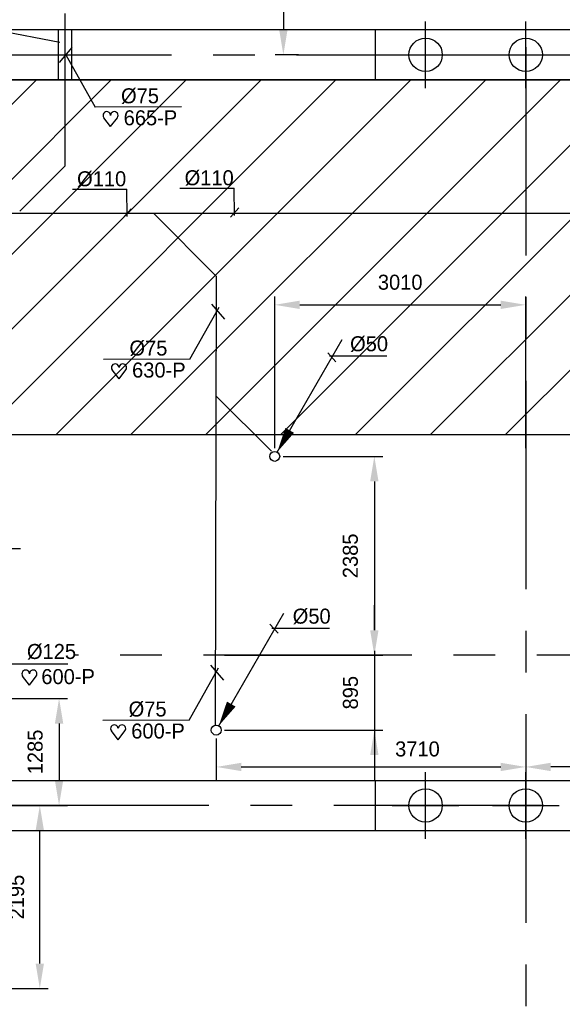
# Model space of a CAD drawing. Extents: x -34830 to 349597, y -3304 to 731056.
# Tile 8 of 48: x 16120 to 22627, y 46251 to 58057. Entities that reach past the tile are written whole.
import ezdxf

# ---------------------------------------------------------------- set-up
doc = ezdxf.new("R2010")
doc.units = 0
doc.header["$LTSCALE"] = 100
for name, pattern in [('2322121', [2000, 1000, 1000]), ('CENTER2', [11.25, 7.5, -1.25, 1.25, -1.25]), ('CENTER4', [5, 3.125, -0.625, 0.625, -0.625]), ('CENTERX2', [40, 25, -5, 5, -5]), ('LURETOUR', [6, 4, -2])]:
    doc.linetypes.add(name, pattern=pattern)
doc.layers.get('0').update_dxf_attribs({"linetype": 'CONTINUOUS'})
doc.layers.get('DEFPOINTS').update_dxf_attribs({"linetype": 'CONTINUOUS'})
for name, color, linetype in [('15', 6, 'CONTINUOUS'), ('BOUW', 8, 'CONTINUOUS'), ('PAAL_CONT', 1, 'CONTINUOUS'), ('PAAL_HART', 7, 'CONTINUOUS'), ('PAAL_TEKST', 2, 'CONTINUOUS'), ('STRAMIEN', 1, 'CENTER2'), ('WL524---', 4, 'CONTINUOUS'), ('WL5502--', 4, 'CONTINUOUS'), ('WL570---_HARTLIJN', 7, 'CONTINUOUS'), ('WL570---_RETOUR', 3, 'CONTINUOUS'), ('WM521---', 1, 'CONTINUOUS')]:
    doc.layers.add(name, color=color, linetype=linetype)
doc.styles.add('BURO-018', font='BUROFONT.shx', dxfattribs={"height": 180})
doc.styles.add('VAR', font='STRUCT01.shx')
doc.dimstyles.new('CEES', dxfattribs={"dimscale": 100, "dimtxt": 3, "dimasz": 3, "dimexe": 1, "dimexo": 1, "dimgap": 1.5, "dimtad": 0, "dimdec": 0, "dimzin": 0, "dimtxsty": 'BURO-018', "dimcen": -3, "dimdle": 1.25, "dimclrd": 1, "dimclre": 1, "dimclrt": 1, "dimazin": 3, "dimtfac": 0.75, "dimtdec": 0, "dimtofl": 0, "dimtmove": 0, "dimatfit": 3, "dimtvp": 1.5, "dimtolj": 1, "dimtzin": 0})

# ---------------------------------------------------------------- blocks, each defined once
blk = doc.blocks.new('K-PAAL8')
at = {"layer": 'PAAL_CONT'}
blk.add_circle((0, 0), 0.5, dxfattribs=at)
at = {"layer": 'PAAL_HART'}
for p, q in [((0, -1), (0, 1)), ((-1, 0), (1, 0))]:
    blk.add_line(p, q, dxfattribs=at)
at = {"layer": 'PAAL_TEKST', "style": 'VAR', "flags": 1}
for tag, p in [('AFHAKHOOGTE', (0.402, 0.516)), ('INHEINIVO', (0.402, 0.201)), ('LENGTE', (0.402, -0.114)), ('NUMMER', (0.402, -0.429))]:
    blk.add_attdef(tag, p, '', height=0.2, dxfattribs=at)
blk = doc.blocks.new('LDV3121')
at = {"color": 0, "linetype": 'CONTINUOUS'}
blk.add_line((0.25, 0.433), (6.75, 11.691), dxfattribs=at)
blk.add_lwpolyline([(0.25, 0.433, 0, 1, 0), (1.5, 2.598, 1, 1, 0)], format="xyseb", dxfattribs=at)
blk.add_circle((0, 0), 0.5, dxfattribs=at)
blk = doc.blocks.new('HART')
at = {"color": 1}
for q in [(-39.7, 52.4), (39.7, 52.4)]:
    blk.add_line((0, 0), q, dxfattribs=at)
for centre, start, end in [((-22.1, 65.7), 0, 217.18669), ((22.1, 65.7), 322.81331, 180)]:
    blk.add_arc(centre, 22.1, start, end, dxfattribs=at)
blk = doc.blocks.new('*D44')
at = {"layer": 'DEFPOINTS', "color": 0}
for p in [(19563, 59321), (19282, 57636), (19563, 57636)]:
    blk.add_point(p, dxfattribs=at)
at = {"layer": 'WM521---', "color": 1}
for p, q in [((19463, 59321), (19182, 59321)), ((19282, 59021), (19282, 57936)), ((19463, 57636), (19182, 57636))]:
    blk.add_line(p, q, dxfattribs=at)
for points in [[(19232, 59021), (19332, 59021), (19282, 59321)], [(19232, 57936), (19332, 57936), (19282, 57636)]]:
    blk.add_solid(points, dxfattribs=at)
at = {"layer": 'WM521---', "color": 1, "insert": (18991, 58478), "char_height": 180, "attachment_point": 5, "rotation": 90, "style": 'BURO-018'}
blk.add_mtext('\\A1;1685', dxfattribs=at)
blk = doc.blocks.new('*D47')
at = {"layer": 'DEFPOINTS', "color": 0}
for p in [(19178, 52821), (19178, 50436), (20373, 50436)]:
    blk.add_point(p, dxfattribs=at)
at = {"layer": 'WM521---', "color": 1}
for p, q in [((19278, 52821), (20473, 52821)), ((20373, 52521), (20373, 50736)), ((19278, 50436), (20473, 50436))]:
    blk.add_line(p, q, dxfattribs=at)
for points in [[(20323, 52521), (20423, 52521), (20373, 52821)], [(20323, 50736), (20423, 50736), (20373, 50436)]]:
    blk.add_solid(points, dxfattribs=at)
at = {"layer": 'WM521---', "color": 1, "insert": (20086, 51628), "char_height": 180, "attachment_point": 5, "rotation": 90, "style": 'BURO-018'}
blk.add_mtext('\\A1;2385', dxfattribs=at)
blk = doc.blocks.new('*D48')
at = {"layer": 'DEFPOINTS', "color": 0}
for p in [(22188, 54638), (19178, 52821), (22188, 52821)]:
    blk.add_point(p, dxfattribs=at)
at = {"layer": 'WM521---', "color": 1}
for p, q in [((19178, 52921), (19178, 54738)), ((22188, 52921), (22188, 54738)), ((19478, 54638), (21888, 54638))]:
    blk.add_line(p, q, dxfattribs=at)
for points in [[(19478, 54688), (19478, 54588), (19178, 54638)], [(21888, 54688), (21888, 54588), (22188, 54638)]]:
    blk.add_solid(points, dxfattribs=at)
at = {"layer": 'WM521---', "color": 1, "insert": (20683, 54908), "char_height": 180, "attachment_point": 5, "style": 'BURO-018'}
blk.add_mtext('\\A1;3010', dxfattribs=at)
blk = doc.blocks.new('*D49')
at = {"layer": 'DEFPOINTS', "color": 0}
for p in [(22188, 49549), (25243, 49549), (22188, 49097)]:
    blk.add_point(p, dxfattribs=at)
at = {"layer": 'WM521---', "color": 1}
for p, q in [((22188, 49449), (22188, 48997)), ((25243, 49449), (25243, 48997)), ((24943, 49097), (22488, 49097))]:
    blk.add_line(p, q, dxfattribs=at)
for points in [[(22488, 49147), (22488, 49047), (22188, 49097)], [(24943, 49147), (24943, 49047), (25243, 49097)]]:
    blk.add_solid(points, dxfattribs=at)
at = {"layer": 'WM521---', "color": 1, "insert": (23716, 49375), "char_height": 180, "attachment_point": 5, "style": 'BURO-018'}
blk.add_mtext('\\A1;3055', dxfattribs=at)
blk = doc.blocks.new('*D64')
at = {"layer": 'DEFPOINTS', "color": 0}
for p in [(14246, 48636), (16361, 48636), (14246, 46439)]:
    blk.add_point(p, dxfattribs=at)
at = {"layer": 'WM521---', "color": 1}
for p, q in [((14346, 48636), (16461, 48636)), ((16361, 46739), (16361, 48336)), ((14346, 46439), (16461, 46439))]:
    blk.add_line(p, q, dxfattribs=at)
for points in [[(16311, 48336), (16411, 48336), (16361, 48636)], [(16311, 46739), (16411, 46739), (16361, 46439)]]:
    blk.add_solid(points, dxfattribs=at)
at = {"layer": 'WM521---', "color": 1, "insert": (16084, 47537), "char_height": 180, "attachment_point": 5, "rotation": 90, "style": 'BURO-018'}
blk.add_mtext('\\A1;2195', dxfattribs=at)
blk = doc.blocks.new('*D68')
at = {"layer": 'DEFPOINTS', "color": 0}
for p in [(14471, 49918), (14471, 48636), (16592, 48636)]:
    blk.add_point(p, dxfattribs=at)
at = {"layer": 'WM521---', "color": 1}
for p, q in [((14571, 49918), (16692, 49918)), ((16592, 49618), (16592, 48936)), ((14571, 48636), (16692, 48636))]:
    blk.add_line(p, q, dxfattribs=at)
for points in [[(16542, 49618), (16642, 49618), (16592, 49918)], [(16542, 48936), (16642, 48936), (16592, 48636)]]:
    blk.add_solid(points, dxfattribs=at)
at = {"layer": 'WM521---', "color": 1, "insert": (16306, 49277), "char_height": 180, "attachment_point": 5, "rotation": 90, "style": 'BURO-018'}
blk.add_mtext('\\A1;1285', dxfattribs=at)
blk = doc.blocks.new('LU-1D-K-A0')
at = {"color": 0, "linetype": 'CONTINUOUS'}
for p, q in [((-0.5, 80), (0.5, 80)), ((-0.5, -80), (0.5, -80))]:
    blk.add_line(p, q, dxfattribs=at)
at = {"layer": 'WL570---_HARTLIJN', "linetype": 'CENTER2'}
blk.add_line((-0.5, 0), (0.5, 0), dxfattribs=at)

msp = doc.modelspace()

# ---------------------------------------------------------------- linework, layer by layer
at = {"color": 1, "linetype": 'BYBLOCK'}
for p, q in [((20373, 50735.6), (20373, 51035.6)), ((18577.1, 50435.6), (20473, 50435.6)), ((20373, 50489.3), (20373, 48939)), ((15987.5, 50331.7), (16695.4, 50331.7)), ((18577.1, 49539), (20473, 49539)), ((18477.1, 49439), (18477.1, 48941.6)), ((22188.1, 49439), (22188.1, 48941.6)), ((18777.1, 49097.3), (21888.1, 49097.3))]:
    msp.add_line(p, q, dxfattribs=at)
for points in [[(20323, 50735.6), (20423, 50735.6), (20373, 50435.6)], [(20323, 49239), (20423, 49239), (20373, 49539)], [(18777.1, 49147.3), (18777.1, 49047.3), (18477.1, 49097.3)], [(21888.1, 49147.3), (21888.1, 49047.3), (22188.1, 49097.3)]]:
    msp.add_solid(points, dxfattribs=at)
at = {"layer": '15', "color": 8}
for p, q in [((14378.1, 53081.7), (44763.1, 53081.7)), ((14378.1, 48335.6), (47263.1, 48335.6))]:
    msp.add_line(p, q, dxfattribs=at)
at = {"layer": 'BOUW', "linetype": 'CONTINUOUS'}
for p, q in [((20148.4, 53081.7), (28526, 61459.2)), ((21046.4, 53081.7), (28525.4, 60560.6)), ((21944.5, 53081.7), (28524.8, 59662)), ((20388.1, 57335.6), (20388.1, 57935.6)), ((23988.1, 57335.6), (9388.1, 57335.6)), ((12367.3, 53382.8), (16320.1, 57335.6)), ((13264.4, 53381.8), (17218.2, 57335.6)), ((14161.4, 53380.9), (18116.2, 57335.6)), ((14760.3, 53081.7), (19014.2, 57335.6)), ((15658.3, 53081.7), (19912.2, 57335.6)), ((16556.3, 53081.7), (20810.3, 57335.6)), ((17454.3, 53081.7), (21708.3, 57335.6)), ((18352.4, 53081.7), (22606.3, 57335.6)), ((19250.4, 53081.7), (23504.3, 57335.6)), ((14378.1, 48935.6), (39888.1, 48935.6)), ((20388.1, 48335.6), (20388.1, 48935.6))]:
    msp.add_line(p, q, dxfattribs=at)
for points in [[(39888.1, 57935.6), (15288.1, 57935.6)], [(-911.9, 57335.6), (39888.1, 57335.6)]]:
    msp.add_lwpolyline(points, dxfattribs=at)
at = {"layer": 'DEFPOINTS', "color": 0, "linetype": 'BYBLOCK'}
for p in [(18477.1, 50435.6), (20373, 50435.6), (18477.1, 49539), (18477.1, 49539), (22188.1, 49539), (22188.1, 49041.6)]:
    msp.add_point(p, dxfattribs=at)
at = {"layer": 'STRAMIEN', "linetype": 'CENTERX2'}
for points in [[(22188.1, 77728.5), (22188.1, 38435.6)], [(-28560.4, 57635.6), (112823.4, 57635.6)], [(112823.4, 50435.6), (16785.7, 50435.6)], [(106387.9, 48635.6), (-28560.4, 48635.6)]]:
    msp.add_lwpolyline(points, dxfattribs=at)
at = {"layer": 'WL524---', "color": 4, "linetype": '2322121'}
for p, q in [((16667, 56305.4), (16667, 58131.9)), ((16123.4, 55761.8), (16667, 56305.4)), ((7692.5, 55735.9), (24824.5, 55735.9)), ((18481.4, 54978.5), (17724.1, 55735.9)), ((19061.6, 55735.9), (24824.5, 55735.9)), ((18466.4, 49600.7), (18481.4, 54978.5)), ((19138.4, 52883.7), (18477.3, 53544.7))]:
    msp.add_line(p, q, dxfattribs=at)
at = {"layer": 'WL5502--', "color": 1}
for p, q in [((16595.8, 57544.6), (16751, 57722.6)), ((18419.2, 54644.1), (18574.4, 54466)), ((18409.4, 50316.1), (18564.6, 50138.1))]:
    msp.add_line(p, q, dxfattribs=at)
at = {"layer": 'WL570---_HARTLIJN', "color": 1, "linetype": 'CONTINUOUS'}
for p, q in [((16752.5, 56023), (17403.3, 56023)), ((17406.9, 55695.2), (17403.3, 56023)), ((18041.9, 56035.3), (18692.7, 56035.3)), ((18696.3, 55707.5), (18692.7, 56035.3)), ((17357.9, 55675.9), (17457, 55787.4)), ((18647.3, 55688.2), (18746.5, 55799.7)), ((19813.2, 54064), (19912.4, 53952.5)), ((20522.8, 54023.3), (19833.3, 54023.3)), ((15079.1, 51715.6), (16130.3, 51715.6)), ((19120, 50810.7), (19219.2, 50699.2)), ((19834.7, 50757.4), (19145.2, 50757.4))]:
    msp.add_line(p, q, dxfattribs=at)
at = {"layer": 'WL570---_RETOUR', "color": 1}
msp.add_line((13743.8, 58337.3), (16600.5, 57788.3), dxfattribs=at)
at = {"layer": 'WM521---'}
for p, q in [((16673.4, 57633.6), (17024.7, 57008.3)), ((18060.7, 57010.6), (17024.7, 57008.3)), ((18161.6, 53986.1), (18512.9, 54611.4)), ((18161.6, 53986.1), (17125.6, 53983.8)), ((18151.8, 49658.1), (18503, 50283.5)), ((18151.8, 49658.1), (17115.8, 49655.9))]:
    msp.add_line(p, q, dxfattribs=at)

# ---------------------------------------------------------------- block references
at = {"layer": 'BOUW', "linetype": 'CONTINUOUS', "xscale": 400, "yscale": 400, "zscale": 400}
for p in [(20988.1, 57635.6), (22188.1, 57635.6), (20988.1, 48635.6), (22188.1, 48635.6)]:
    msp.add_blockref('K-PAAL8', p, dxfattribs=at)
at = {"layer": 'WL524---', "color": 2, "xscale": 120, "yscale": 120, "zscale": 120}
for p in [(19178.1, 52821), (18477.1, 49539)]:
    msp.add_blockref('LDV3121', p, dxfattribs=at)
at = {"layer": 'WL570---_RETOUR', "linetype": 'LURETOUR', "xscale": 600.0000131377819, "rotation": 270}
msp.add_blockref('LU-1D-K-A0', (16660.3, 57633.2), dxfattribs=at)
at = {"layer": 'WM521---', "xscale": 2.052, "yscale": 2.052, "zscale": 2.052}
for p in [(17209.9, 56774.4), (17310.8, 53749.9), (16236.4, 50078.8), (17301, 49422)]:
    msp.add_blockref('HART', p, dxfattribs=at)

# ---------------------------------------------------------------- texts
at = {"color": 1, "linetype": 'BYBLOCK', "insert": (20086.9, 49987.3), "char_height": 180, "attachment_point": 5, "rotation": 90, "style": 'BURO-018'}
msp.add_mtext('895', dxfattribs=at)
at = {"color": 1, "linetype": 'BYBLOCK', "insert": (20889.7, 49311.6), "char_height": 180, "attachment_point": 5, "style": 'BURO-018'}
msp.add_mtext('3710', dxfattribs=at)
at = {"layer": 'WL570---_HARTLIJN', "color": 1, "linetype": 'CENTER4', "style": 'BURO-018'}
for s, p in [('%%c75', (17335.2, 57054.3)), ('%%c110', (16808.2, 56059.3)), ('%%c110', (18097.7, 56071.6)), ('%%c75', (17436.1, 54029.8)), ('%%c50', (20082.2, 54081.1)), ('%%c50', (19394.1, 50815.2)), ('%%c125', (16206.8, 50391.5)), ('%%c75', (17426.2, 49701.8))]:
    msp.add_text(s, height=180, dxfattribs=at).set_placement(p)
at = {"layer": 'WM521---', "color": 1, "style": 'BURO-018'}
for s, p in [('665-P', (17366.6, 56790.4)), ('630-P', (17467.5, 53765.9)), ('600-P', (16379.4, 50090.4)), ('600-P', (17457.6, 49438))]:
    msp.add_text(s, height=180, dxfattribs=at).set_placement(p)

# ---------------------------------------------------------------- dimensions: what is measured, and where the dimension line sits
at = {"layer": 'WM521---'}
for base, p1, p2, picture, middle in [((19281.6, 57635.6), (19563.1, 59321), (19563.1, 57635.6), '*D44', (18990.6, 58478.3)), ((20373, 50435.6), (19178.1, 52821), (19178.1, 50435.6), '*D47', (20086.4, 51628.3))]:
    dim = msp.add_linear_dim(base=base, p1=p1, p2=p2, angle=90, dimstyle='CEES', override={"dimscale": 100}, dxfattribs=at)
    dim.commit()
    dim.dimension.update_dxf_attribs({"geometry": picture, "text_midpoint": middle})
for base, p1, p2, picture, middle in [((22188.1, 54637.5), (19178.1, 52821), (22188.1, 52821), '*D48', (20683.1, 54907.7)), ((22188.1, 49097.3), (25243, 49549), (22188.1, 49549), '*D49', (23715.6, 49374.7))]:
    dim = msp.add_linear_dim(base=base, p1=p1, p2=p2, dimstyle='CEES', override={"dimscale": 100}, dxfattribs=at)
    dim.commit()
    dim.dimension.update_dxf_attribs({"geometry": picture, "text_midpoint": middle})
for base, p1, p2, text, picture, middle in [((16592.4, 48635.6), (14471.3, 49918.4), (14471.3, 48635.6), '1285', '*D68', (16305.8, 49277)), ((16361.4, 48635.6), (14246.1, 46438.6), (14246.1, 48635.6), '2195', '*D64', (16084.1, 47537.1))]:
    dim = msp.add_linear_dim(base=base, p1=p1, p2=p2, angle=90, text=text, dimstyle='CEES', override={"dimscale": 100}, dxfattribs=at)
    dim.commit()
    dim.dimension.update_dxf_attribs({"geometry": picture, "text_midpoint": middle})

doc.saveas('drawing.dxf')
